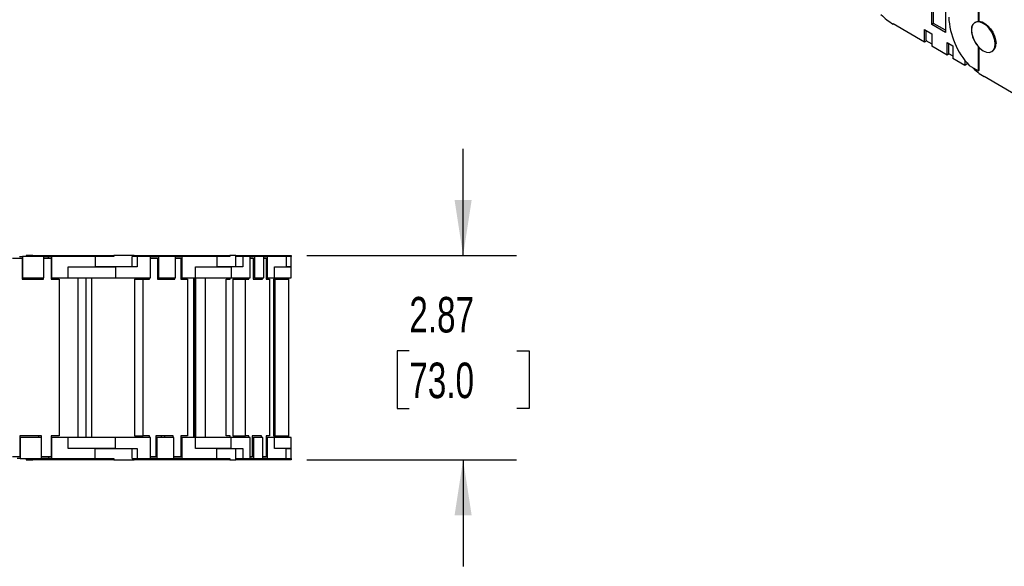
# Model space of a CAD drawing. Header units: inches. Extents: x 0 to 66, y 0 to 51.
# Tile 6 of 10: x 38.7 to 52.6, y 28 to 35.7. Entities that reach past the tile are written whole.
import ezdxf

# ---------------------------------------------------------------- set-up
doc = ezdxf.new("R2010")
doc.units = ezdxf.units.IN
doc.header["$LTSCALE"] = 6
doc.header["$MEASUREMENT"] = 0
doc.layers.add('DIMENSIONS', color=140, linetype='Continuous', lineweight=25)
doc.styles.add('SLDTEXTSTYLE0', font='TXT', dxfattribs={"width": 0.7})
doc.dimstyles.new('SLDDIMSTYLE1', dxfattribs={"dimtxt": 0.509766, "dimasz": 0.78, "dimexe": 0, "dimexo": 0.0625, "dimgap": 0.127441, "dimtad": 0, "dimtih": 1, "dimtoh": 1, "dimrnd": 1e-09, "dimzin": 12, "dimdsep": 46, "dimtxsty": 'SLDTEXTSTYLE0', "dimsah": 1, "dimcen": 0.09, "dimadec": 0, "dimazin": 3, "dimtfac": 1, "dimtmove": 0, "dimatfit": 0, "dimfxl": 0, "dimfrac": 2, "dimtolj": 1, "dimtzin": 12, "dimarcsym": 0})

# ---------------------------------------------------------------- blocks, each defined once
blk = doc.blocks.new('_D_4')
at = {"layer": 'DIMENSIONS'}
for p, q in [((44.986, 32.36), (44.986, 33.86)), ((42.788, 32.36), (45.736, 32.36)), ((44.229, 31.018), (44.057, 31.018)), ((44.057, 31.018), (44.057, 30.208)), ((45.743, 31.018), (45.915, 31.018)), ((45.915, 31.018), (45.915, 30.208)), ((44.057, 30.208), (44.229, 30.208)), ((45.915, 30.208), (45.743, 30.208)), ((42.788, 29.486), (45.736, 29.486)), ((44.986, 29.486), (44.986, 27.986))]:
    blk.add_line(p, q, dxfattribs=at)
for points in [[(44.986, 32.36), (45.106, 33.14), (44.866, 33.14)], [(44.986, 29.486), (44.866, 28.706), (45.106, 28.706)]]:
    blk.add_solid(points, dxfattribs=at)
at = {"layer": 'DIMENSIONS', "char_height": 0.5, "attachment_point": 1, "style": 'SLDTEXTSTYLE0'}
for s, insert in [('2.87', (44.229, 31.777)), ('73.0', (44.229, 30.853))]:
    blk.add_mtext(s, dxfattribs=dict(at, insert=insert))

msp = doc.modelspace()

# ---------------------------------------------------------------- linework, layer by layer
for p, q in [((51.578, 35.61), (51.578, 36.124)), ((51.605, 35.626), (51.605, 36.108)), ((51.772, 36.012), (51.772, 35.497)), ((52.235, 35.65), (52.235, 35.989)), ((52.246, 35.657), (52.246, 35.996)), ((51.477, 35.362), (51.035, 35.618)), ((51.605, 35.626), (51.578, 35.61)), ((51.772, 35.497), (51.578, 35.61)), ((51.772, 35.529), (51.605, 35.626)), ((52.193, 35.643), (52.186, 35.639)), ((52.235, 35.65), (52.246, 35.657)), ((51.477, 35.539), (51.578, 35.481)), ((51.477, 35.362), (51.477, 35.539)), ((51.494, 35.529), (51.494, 35.388)), ((51.578, 35.481), (51.578, 35.304)), ((52.137, 35.531), (52.137, 35.531)), ((51.508, 35.38), (51.477, 35.362)), ((51.494, 35.388), (51.578, 35.34)), ((51.795, 35.356), (51.873, 35.311)), ((51.795, 35.179), (51.795, 35.356)), ((51.812, 35.346), (51.812, 35.205)), ((52.483, 35.345), (52.471, 35.338)), ((51.795, 35.179), (51.578, 35.304)), ((51.825, 35.197), (51.795, 35.179)), ((51.812, 35.205), (51.873, 35.169)), ((51.873, 35.311), (51.873, 35.134)), ((52.235, 34.96), (52.235, 35.299)), ((52.235, 35.299), (52.235, 35.299)), ((52.246, 34.967), (52.246, 35.288)), ((52.422, 35.23), (52.44, 35.24)), ((52.043, 35.036), (51.873, 35.134)), ((52.043, 35.111), (52.043, 35.036)), ((52.084, 35.06), (52.043, 35.036)), ((52.107, 35.034), (52.235, 34.96)), ((52.235, 34.96), (52.246, 34.967)), ((52.758, 34.623), (52.315, 34.878)), ((38.648, 32.321), (38.783, 32.321)), ((38.744, 32.345), (38.787, 32.345)), ((38.783, 32.321), (38.783, 32.026)), ((38.787, 32.345), (38.787, 32.045)), ((39.088, 32.345), (38.787, 32.345)), ((38.838, 32.36), (38.838, 32.345)), ((38.933, 32.36), (38.838, 32.36)), ((38.933, 32.345), (38.933, 32.36)), ((38.933, 32.36), (39.079, 32.36)), ((39.079, 32.36), (39.079, 32.345)), ((39.079, 32.36), (39.321, 32.36)), ((39.088, 32.045), (39.088, 32.345)), ((39.088, 32.345), (39.153, 32.345)), ((39.088, 32.321), (39.192, 32.321)), ((39.153, 32.321), (39.153, 32.345)), ((39.153, 32.345), (39.196, 32.345)), ((39.192, 32.321), (39.192, 32.026)), ((39.196, 32.345), (39.196, 32.045)), ((39.809, 32.345), (39.196, 32.345)), ((39.321, 32.36), (39.435, 32.36)), ((39.321, 32.345), (39.321, 32.36)), ((39.435, 32.36), (39.435, 32.345)), ((39.435, 32.36), (39.485, 32.36)), ((39.485, 32.36), (39.811, 32.36)), ((39.485, 32.345), (39.485, 32.36)), ((39.809, 32.345), (39.809, 32.203)), ((40.071, 32.345), (39.809, 32.345)), ((39.811, 32.36), (39.811, 32.345)), ((39.811, 32.36), (39.894, 32.36)), ((39.894, 32.345), (39.894, 32.36)), ((39.894, 32.36), (40.071, 32.36)), ((40.071, 32.36), (40.071, 32.345)), ((40.36, 32.36), (40.071, 32.36)), ((40.332, 32.203), (40.332, 32.345)), ((40.399, 32.345), (40.332, 32.345)), ((40.36, 32.345), (40.36, 32.36)), ((40.36, 32.36), (40.395, 32.36)), ((40.395, 32.36), (40.395, 32.345)), ((40.395, 32.36), (40.762, 32.36)), ((40.399, 32.345), (40.399, 32.203)), ((40.588, 32.345), (40.399, 32.345)), ((40.588, 32.045), (40.588, 32.345)), ((40.588, 32.345), (40.7, 32.345)), ((40.588, 32.321), (40.688, 32.321)), ((40.688, 32.321), (40.688, 32.026)), ((40.7, 32.345), (40.7, 32.045)), ((40.942, 32.345), (40.7, 32.345)), ((40.762, 32.36), (40.762, 32.345)), ((40.762, 32.36), (40.789, 32.36)), ((40.762, 32.345), (40.762, 32.36)), ((40.789, 32.36), (40.789, 32.345)), ((40.789, 32.36), (40.863, 32.36)), ((40.863, 32.36), (40.863, 32.345)), ((40.863, 32.36), (40.997, 32.36)), ((40.942, 32.045), (40.942, 32.345)), ((40.942, 32.345), (41.029, 32.345)), ((40.942, 32.321), (41.017, 32.321)), ((40.997, 32.36), (41.309, 32.36)), ((40.997, 32.345), (40.997, 32.36)), ((41.017, 32.321), (41.017, 32.026)), ((41.029, 32.345), (41.029, 32.045)), ((41.523, 32.345), (41.029, 32.345)), ((41.309, 32.36), (41.309, 32.345)), ((41.309, 32.36), (41.564, 32.36)), ((41.523, 32.345), (41.523, 32.203)), ((41.706, 32.345), (41.523, 32.345)), ((41.564, 32.345), (41.564, 32.36)), ((41.564, 32.36), (41.706, 32.36)), ((41.706, 32.36), (41.706, 32.345)), ((41.788, 32.36), (41.706, 32.36)), ((41.788, 32.203), (41.788, 32.36)), ((41.788, 32.36), (41.882, 32.36)), ((41.789, 32.203), (41.789, 32.345)), ((41.887, 32.345), (41.789, 32.345)), ((41.882, 32.36), (42.113, 32.36)), ((41.882, 32.345), (41.882, 32.36)), ((41.887, 32.345), (41.887, 32.203)), ((41.99, 32.345), (41.887, 32.345)), ((41.99, 32.045), (41.99, 32.345)), ((41.99, 32.345), (42.051, 32.345)), ((41.99, 32.321), (42.033, 32.321)), ((42.033, 32.321), (42.033, 32.026)), ((42.051, 32.345), (42.051, 32.045)), ((42.183, 32.345), (42.051, 32.345)), ((42.113, 32.345), (42.113, 32.36)), ((42.113, 32.36), (42.114, 32.36)), ((42.114, 32.36), (42.114, 32.345)), ((42.114, 32.36), (42.488, 32.36)), ((42.183, 32.045), (42.183, 32.345)), ((42.183, 32.345), (42.23, 32.345)), ((42.183, 32.321), (42.213, 32.321)), ((42.213, 32.321), (42.213, 32.026)), ((42.23, 32.345), (42.23, 32.045)), ((42.499, 32.345), (42.23, 32.345)), ((42.488, 32.345), (42.488, 32.36)), ((42.488, 32.36), (42.566, 32.36)), ((42.499, 32.345), (42.499, 32.203)), ((42.566, 32.345), (42.499, 32.345)), ((42.566, 32.203), (42.566, 32.36)), ((42.566, 32.36), (42.566, 32.345)), ((42.566, 32.36), (42.566, 32.36)), ((39.431, 32.203), (39.809, 32.203)), ((39.431, 32.045), (39.431, 32.203)), ((40.095, 32.203), (39.809, 32.203)), ((39.809, 32.203), (40.095, 32.203)), ((40.095, 32.203), (40.095, 32.045)), ((40.399, 32.203), (40.095, 32.203)), ((41.219, 32.203), (41.523, 32.203)), ((41.219, 32.045), (41.219, 32.203)), ((41.721, 32.203), (41.523, 32.203)), ((41.523, 32.203), (41.721, 32.203)), ((41.721, 32.203), (41.721, 32.045)), ((41.887, 32.203), (41.721, 32.203)), ((42.334, 32.203), (42.499, 32.203)), ((42.334, 32.045), (42.334, 32.203)), ((42.566, 32.203), (42.499, 32.203)), ((42.499, 32.203), (42.566, 32.203)), ((42.566, 32.045), (42.566, 32.203)), ((38.783, 32.045), (39.045, 32.045)), ((38.787, 32.045), (38.783, 32.045)), ((38.783, 32.026), (39.084, 32.026)), ((38.787, 32.045), (39.088, 32.045)), ((38.845, 32.045), (38.845, 32.045)), ((38.985, 32.045), (38.985, 32.045)), ((39.017, 32.045), (39.017, 32.045)), ((39.045, 32.045), (39.045, 32.026)), ((39.084, 32.026), (39.084, 32.045)), ((39.196, 32.045), (39.192, 32.045)), ((39.192, 32.026), (39.304, 32.026)), ((39.196, 32.045), (39.431, 32.045)), ((39.304, 32.026), (39.304, 29.821)), ((39.431, 32.045), (40.095, 32.045)), ((39.566, 32.045), (39.566, 29.801)), ((39.566, 32.045), (39.677, 32.045)), ((39.677, 32.045), (39.677, 29.801)), ((39.677, 32.045), (39.76, 32.045)), ((39.76, 32.045), (39.76, 29.801)), ((39.76, 32.045), (40.381, 32.045)), ((40.095, 32.045), (40.588, 32.045)), ((40.311, 32.045), (40.311, 32.045)), ((40.365, 32.026), (40.365, 29.821)), ((40.365, 32.026), (40.486, 32.026)), ((40.381, 32.045), (40.381, 32.026)), ((40.4, 32.045), (40.4, 32.026)), ((40.455, 32.045), (40.455, 32.026)), ((40.486, 29.821), (40.486, 32.026)), ((40.486, 32.026), (40.576, 32.026)), ((40.576, 32.026), (40.576, 32.045)), ((40.688, 32.045), (40.736, 32.045)), ((40.7, 32.045), (40.688, 32.045)), ((40.688, 32.026), (40.93, 32.026)), ((40.7, 32.045), (40.942, 32.045)), ((40.736, 32.045), (40.736, 32.026)), ((40.736, 32.045), (40.809, 32.045)), ((40.765, 32.045), (40.765, 32.045)), ((40.809, 32.045), (40.809, 32.026)), ((40.93, 32.026), (40.93, 32.045)), ((41.017, 32.045), (41.195, 32.045)), ((41.029, 32.045), (41.017, 32.045)), ((41.017, 32.026), (41.107, 32.026)), ((41.029, 32.045), (41.219, 32.045)), ((41.107, 32.026), (41.107, 29.821)), ((41.195, 32.045), (41.195, 29.801)), ((41.206, 32.045), (41.206, 29.801)), ((41.206, 32.045), (41.221, 32.045)), ((41.219, 32.045), (41.721, 32.045)), ((41.221, 32.045), (41.221, 29.801)), ((41.221, 32.045), (41.355, 32.045)), ((41.355, 32.045), (41.355, 29.801)), ((41.654, 29.821), (41.654, 32.026)), ((41.654, 32.026), (41.708, 32.026)), ((41.708, 32.026), (41.708, 32.045)), ((41.721, 32.045), (41.99, 32.045)), ((41.746, 32.026), (41.746, 29.821)), ((41.746, 32.026), (41.923, 32.026)), ((41.759, 32.045), (41.759, 32.026)), ((41.795, 32.045), (41.795, 32.026)), ((41.923, 29.821), (41.923, 32.026)), ((41.923, 32.026), (41.972, 32.026)), ((41.972, 32.026), (41.972, 32.045)), ((42.051, 32.045), (42.033, 32.045)), ((42.033, 32.026), (42.165, 32.026)), ((42.051, 32.045), (42.183, 32.045)), ((42.165, 32.026), (42.165, 32.045)), ((42.23, 32.045), (42.213, 32.045)), ((42.213, 32.026), (42.262, 32.026)), ((42.23, 32.045), (42.334, 32.045)), ((42.262, 32.026), (42.262, 29.821)), ((42.324, 29.821), (42.324, 32.026)), ((42.324, 32.026), (42.326, 32.026)), ((42.326, 32.026), (42.326, 32.045)), ((42.328, 32.045), (42.328, 32.026)), ((42.328, 32.026), (42.334, 32.026)), ((42.334, 32.026), (42.334, 32.045)), ((42.334, 32.045), (42.566, 32.045)), ((42.337, 32.045), (42.337, 32.026)), ((42.337, 32.026), (42.339, 32.026)), ((42.339, 32.026), (42.339, 29.821)), ((42.339, 32.026), (42.536, 32.026)), ((42.534, 32.026), (42.534, 32.045)), ((42.536, 29.821), (42.536, 32.026)), ((39.053, 29.821), (38.752, 29.821)), ((38.752, 29.821), (38.752, 29.526)), ((38.752, 29.801), (38.756, 29.801)), ((38.756, 29.801), (38.756, 29.502)), ((39.057, 29.801), (38.756, 29.801)), ((39.014, 29.821), (39.014, 29.801)), ((39.053, 29.801), (39.053, 29.821)), ((39.057, 29.502), (39.057, 29.801)), ((39.304, 29.821), (39.192, 29.821)), ((39.192, 29.821), (39.192, 29.526)), ((39.192, 29.801), (39.196, 29.801)), ((39.196, 29.801), (39.196, 29.502)), ((39.431, 29.801), (39.196, 29.801)), ((40.095, 29.801), (39.431, 29.801)), ((39.431, 29.644), (39.431, 29.801)), ((40.095, 29.644), (40.095, 29.801)), ((40.588, 29.801), (40.095, 29.801)), ((40.365, 29.821), (40.486, 29.821)), ((40.381, 29.821), (40.381, 29.801)), ((40.426, 29.821), (40.426, 29.801)), ((40.455, 29.821), (40.455, 29.801)), ((40.576, 29.821), (40.486, 29.821)), ((40.576, 29.801), (40.576, 29.821)), ((40.588, 29.502), (40.588, 29.801)), ((40.905, 29.821), (40.663, 29.821)), ((40.663, 29.821), (40.663, 29.526)), ((40.663, 29.801), (40.675, 29.801)), ((40.665, 29.821), (40.665, 29.801)), ((40.675, 29.801), (40.675, 29.502)), ((40.917, 29.801), (40.675, 29.801)), ((40.736, 29.821), (40.736, 29.801)), ((40.784, 29.821), (40.784, 29.801)), ((40.905, 29.801), (40.905, 29.821)), ((40.917, 29.502), (40.917, 29.801)), ((41.107, 29.821), (41.017, 29.821)), ((41.017, 29.821), (41.017, 29.526)), ((41.017, 29.801), (41.029, 29.801)), ((41.029, 29.801), (41.029, 29.502)), ((41.219, 29.801), (41.029, 29.801)), ((41.721, 29.801), (41.219, 29.801)), ((41.219, 29.644), (41.219, 29.801)), ((41.708, 29.821), (41.654, 29.821)), ((41.708, 29.801), (41.708, 29.821)), ((41.721, 29.644), (41.721, 29.801)), ((41.99, 29.801), (41.721, 29.801)), ((41.746, 29.821), (41.923, 29.821)), ((41.773, 29.821), (41.773, 29.801)), ((41.795, 29.821), (41.795, 29.801)), ((41.972, 29.821), (41.923, 29.821)), ((41.972, 29.801), (41.972, 29.821)), ((41.99, 29.502), (41.99, 29.801)), ((42.152, 29.821), (42.02, 29.821)), ((42.02, 29.821), (42.02, 29.526)), ((42.02, 29.801), (42.037, 29.801)), ((42.037, 29.801), (42.037, 29.502)), ((42.169, 29.801), (42.037, 29.801)), ((42.152, 29.801), (42.152, 29.821)), ((42.169, 29.502), (42.169, 29.801)), ((42.262, 29.821), (42.213, 29.821)), ((42.213, 29.821), (42.213, 29.526)), ((42.213, 29.801), (42.23, 29.801)), ((42.23, 29.801), (42.23, 29.502)), ((42.334, 29.801), (42.23, 29.801)), ((42.326, 29.821), (42.324, 29.821)), ((42.326, 29.801), (42.326, 29.821)), ((42.335, 29.821), (42.329, 29.821)), ((42.329, 29.821), (42.329, 29.801)), ((42.566, 29.801), (42.334, 29.801)), ((42.334, 29.644), (42.334, 29.801)), ((42.335, 29.801), (42.335, 29.821)), ((42.339, 29.821), (42.337, 29.821)), ((42.337, 29.821), (42.337, 29.801)), ((42.339, 29.821), (42.536, 29.821)), ((42.534, 29.801), (42.534, 29.821)), ((42.566, 29.644), (42.566, 29.801)), ((39.809, 29.644), (39.431, 29.644)), ((39.809, 29.644), (40.095, 29.644)), ((39.809, 29.502), (39.809, 29.644)), ((40.095, 29.644), (39.809, 29.644)), ((40.095, 29.644), (40.399, 29.644)), ((40.332, 29.502), (40.332, 29.644)), ((40.399, 29.644), (40.399, 29.502)), ((41.523, 29.644), (41.219, 29.644)), ((41.523, 29.644), (41.721, 29.644)), ((41.523, 29.502), (41.523, 29.644)), ((41.721, 29.644), (41.523, 29.644)), ((41.721, 29.644), (41.887, 29.644)), ((41.788, 29.486), (41.788, 29.644)), ((41.789, 29.502), (41.789, 29.644)), ((41.887, 29.644), (41.887, 29.502)), ((42.499, 29.644), (42.334, 29.644)), ((42.499, 29.644), (42.566, 29.644)), ((42.499, 29.502), (42.499, 29.644)), ((42.566, 29.644), (42.499, 29.644)), ((42.566, 29.486), (42.566, 29.644)), ((38.752, 29.526), (38.648, 29.526)), ((39.192, 29.526), (39.057, 29.526)), ((39.153, 29.526), (39.153, 29.502)), ((40.663, 29.526), (40.588, 29.526)), ((41.017, 29.526), (40.917, 29.526)), ((42.02, 29.526), (41.99, 29.526)), ((42.213, 29.526), (42.169, 29.526)), ((38.756, 29.502), (38.713, 29.502)), ((38.756, 29.502), (39.057, 29.502)), ((38.838, 29.502), (38.838, 29.486)), ((38.838, 29.486), (38.933, 29.486)), ((38.933, 29.486), (38.933, 29.502)), ((39.079, 29.486), (38.933, 29.486)), ((39.153, 29.502), (39.057, 29.502)), ((39.079, 29.502), (39.079, 29.486)), ((39.321, 29.486), (39.079, 29.486)), ((39.196, 29.502), (39.153, 29.502)), ((39.196, 29.502), (39.809, 29.502)), ((39.321, 29.486), (39.321, 29.502)), ((39.435, 29.486), (39.321, 29.486)), ((39.435, 29.502), (39.435, 29.486)), ((39.485, 29.486), (39.435, 29.486)), ((39.485, 29.502), (39.485, 29.486)), ((39.811, 29.486), (39.485, 29.486)), ((39.809, 29.502), (40.071, 29.502)), ((39.811, 29.502), (39.811, 29.486)), ((39.894, 29.486), (39.811, 29.486)), ((39.894, 29.486), (39.894, 29.502)), ((40.071, 29.486), (39.894, 29.486)), ((40.071, 29.502), (40.071, 29.486)), ((40.071, 29.486), (40.36, 29.486)), ((40.332, 29.502), (40.399, 29.502)), ((40.36, 29.486), (40.36, 29.502)), ((40.395, 29.486), (40.36, 29.486)), ((40.395, 29.502), (40.395, 29.486)), ((40.762, 29.486), (40.395, 29.486)), ((40.399, 29.502), (40.588, 29.502)), ((40.675, 29.502), (40.588, 29.502)), ((40.675, 29.502), (40.917, 29.502)), ((40.762, 29.502), (40.762, 29.486)), ((40.762, 29.486), (40.762, 29.502)), ((40.789, 29.486), (40.762, 29.486)), ((40.789, 29.502), (40.789, 29.486)), ((40.863, 29.486), (40.789, 29.486)), ((40.863, 29.502), (40.863, 29.486)), ((40.997, 29.486), (40.863, 29.486)), ((41.029, 29.502), (40.917, 29.502)), ((40.997, 29.502), (40.997, 29.486)), ((41.309, 29.486), (40.997, 29.486)), ((41.029, 29.502), (41.523, 29.502)), ((41.309, 29.502), (41.309, 29.486)), ((41.564, 29.486), (41.309, 29.486)), ((41.523, 29.502), (41.706, 29.502)), ((41.564, 29.486), (41.564, 29.502)), ((41.706, 29.486), (41.564, 29.486)), ((41.706, 29.502), (41.706, 29.486)), ((41.706, 29.486), (41.788, 29.486)), ((41.882, 29.486), (41.788, 29.486)), ((41.789, 29.502), (41.887, 29.502)), ((41.882, 29.502), (41.882, 29.486)), ((42.113, 29.486), (41.882, 29.486)), ((41.887, 29.502), (41.99, 29.502)), ((42.037, 29.502), (41.99, 29.502)), ((42.037, 29.502), (42.169, 29.502)), ((42.113, 29.486), (42.113, 29.502)), ((42.114, 29.486), (42.113, 29.486)), ((42.114, 29.502), (42.114, 29.486)), ((42.488, 29.486), (42.114, 29.486)), ((42.23, 29.502), (42.169, 29.502)), ((42.23, 29.502), (42.499, 29.502)), ((42.488, 29.486), (42.488, 29.502)), ((42.566, 29.486), (42.488, 29.486)), ((42.499, 29.502), (42.566, 29.502)), ((42.566, 29.502), (42.566, 29.486)), ((42.566, 29.486), (42.566, 29.486))]:
    msp.add_line(p, q)
at = {"flags": 128}
for points in [[(52.471, 35.338), (52.466, 35.391), (52.449, 35.448), (52.422, 35.503), (52.388, 35.553), (52.347, 35.596), (52.304, 35.627), (52.261, 35.646), (52.221, 35.65), (52.186, 35.639), (52.16, 35.615), (52.143, 35.578), (52.137, 35.531)], [(52.246, 35.657), (52.286, 35.648), (52.327, 35.627), (52.368, 35.594), (52.406, 35.551), (52.438, 35.502), (52.462, 35.449), (52.477, 35.395), (52.483, 35.344)], [(52.137, 35.531), (52.143, 35.478), (52.16, 35.422), (52.186, 35.366), (52.221, 35.316), (52.261, 35.273), (52.304, 35.242), (52.347, 35.223), (52.388, 35.219), (52.422, 35.23), (52.449, 35.255), (52.466, 35.292), (52.471, 35.338)]]:
    msp.add_lwpolyline(points, dxfattribs=at)
for centre, radius, start, end in [((51.459, 36.333), 0.832, 224.3935, 239.3209), ((52.888, 35.769), 1.072, 182.8188, 223.25), ((52.237, 35.549), 0.101, 91.1318, 190.2227), ((52.504, 35.549), 0.368, 182.8023, 222.859), ((52.372, 35.33), 0.111, 299.2595, 7.5545), ((52.74, 35.594), 0.832, 224.3935, 239.3209)]:
    msp.add_arc(centre, radius, start, end)

# ---------------------------------------------------------------- dimensions: what is measured, and where the dimension line sits
at = {"layer": 'DIMENSIONS'}
dim = msp.add_linear_dim(base=(44.986, 32.36), p1=(42.488, 29.486), p2=(42.488, 32.36), angle=90, dimstyle='SLDDIMSTYLE1', dxfattribs=at)
dim.commit()
dim.dimension.update_dxf_attribs({"geometry": '_D_4', "text_midpoint": (44.986, 31.018), "dimtype": 160})

doc.saveas('drawing.dxf')
